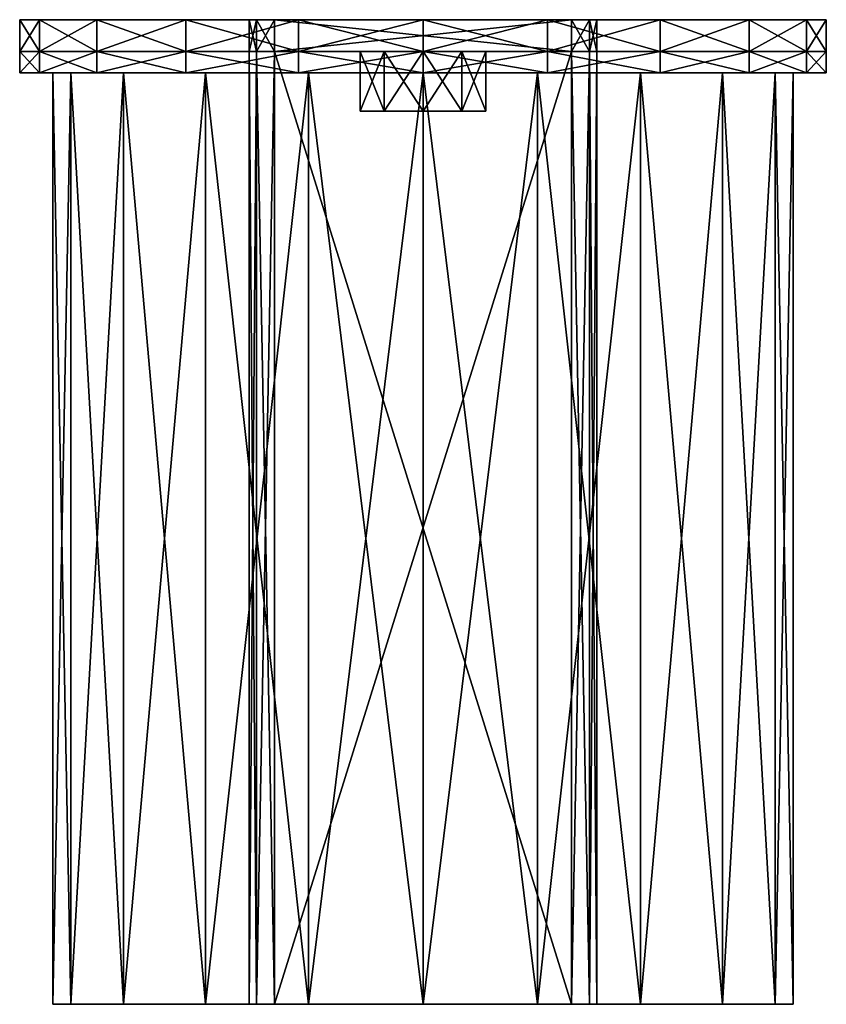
# Model space of a CAD drawing. Header units: millimetres. Extents: x -18.9 to 18.9, y 0 to 46.3.
import ezdxf

# ---------------------------------------------------------------- set-up
doc = ezdxf.new("R2010")
doc.units = ezdxf.units.MM
doc.header["$LTSCALE"] = 81.481481
for name, color, linetype in [('1', 7, 'CONTINUOUS'), ('10', 7, 'CONTINUOUS'), ('11', 7, 'CONTINUOUS'), ('12', 7, 'CONTINUOUS'), ('13', 7, 'CONTINUOUS'), ('14', 7, 'CONTINUOUS'), ('15', 7, 'CONTINUOUS'), ('16', 7, 'CONTINUOUS'), ('17', 7, 'CONTINUOUS'), ('18', 7, 'CONTINUOUS'), ('19', 7, 'CONTINUOUS'), ('2', 7, 'CONTINUOUS'), ('20', 7, 'CONTINUOUS'), ('21', 7, 'CONTINUOUS'), ('22', 7, 'CONTINUOUS'), ('23', 7, 'CONTINUOUS'), ('24', 7, 'CONTINUOUS'), ('25', 7, 'CONTINUOUS'), ('26', 7, 'CONTINUOUS'), ('27', 7, 'CONTINUOUS'), ('28', 7, 'CONTINUOUS'), ('29', 7, 'CONTINUOUS'), ('3', 7, 'CONTINUOUS'), ('30', 7, 'CONTINUOUS'), ('31', 7, 'CONTINUOUS'), ('32', 7, 'CONTINUOUS'), ('4', 7, 'CONTINUOUS'), ('5', 7, 'CONTINUOUS'), ('6', 7, 'CONTINUOUS'), ('7', 7, 'CONTINUOUS'), ('8', 7, 'CONTINUOUS'), ('9', 7, 'CONTINUOUS')]:
    doc.layers.add(name, color=color, linetype=linetype)

msp = doc.modelspace()

# ---------------------------------------------------------------- linework, layer by layer
at = {"layer": '1', "color": 7, "linetype": 'Continuous'}
for points in [[(-17.4, 0), (-16.548, 0, -5.377), (-16.548, 0, 5.377), (-17.4, 0)], [(-16.548, 0, -5.377), (-14.076, 0, -10.228), (-16.548, 0, 5.377), (-16.548, 0, -5.377)], [(-16.548, 0, 5.377), (-14.076, 0, -10.228), (-14.076, 0, 10.228), (-16.548, 0, 5.377)], [(-14.076, 0, -10.228), (-10.227, 0, -14.077), (-14.076, 0, 10.228), (-14.076, 0, -10.228)], [(-14.076, 0, 10.228), (-10.227, 0, -14.077), (-10.227, 0, 14.077), (-14.076, 0, 10.228)], [(-10.227, 0, -14.077), (-5.376, 0, -16.549), (-8.175, 0, -6.1), (-10.227, 0, -14.077)], [(-10.227, 0, 14.077), (-10.227, 0, -14.077), (-8.175, 0, -6.1), (-10.227, 0, 14.077)], [(-5.376, 0, 16.549), (-10.227, 0, 14.077), (-6.975, 0, 7.3), (-5.376, 0, 16.549)], [(-6.975, 0, 7.3), (-10.227, 0, 14.077), (-7.824, 0, 6.949), (-6.975, 0, 7.3)], [(-7.824, 0, 6.949), (-10.227, 0, 14.077), (-8.175, 0, 6.1), (-7.824, 0, 6.949)], [(-8.175, 0, 6.1), (-10.227, 0, 14.077), (-8.175, 0, -6.1), (-8.175, 0, 6.1)], [(-8.175, 0, -6.1), (-5.376, 0, -16.549), (-7.824, 0, -6.949), (-8.175, 0, -6.1)], [(-7.824, 0, -6.949), (-5.376, 0, -16.549), (-6.975, 0, -7.3), (-7.824, 0, -6.949)], [(-5.376, 0, -16.549), (0, 0, -17.4), (-6.975, 0, -7.3), (-5.376, 0, -16.549)], [(0, 0, -17.4), (5.376, 0, -16.549), (-6.975, 0, -7.3), (0, 0, -17.4)], [(6.975, 0, 7.3), (-5.376, 0, 16.549), (-6.975, 0, 7.3), (6.975, 0, 7.3)], [(-6.975, 0, -7.3), (5.376, 0, -16.549), (6.975, 0, -7.3), (-6.975, 0, -7.3)], [(0, 0, 17.4), (-5.376, 0, 16.549), (6.975, 0, 7.3), (0, 0, 17.4)], [(5.376, 0, 16.549), (0, 0, 17.4), (6.975, 0, 7.3), (5.376, 0, 16.549)], [(10.227, 0, 14.077), (5.376, 0, 16.549), (8.175, 0, 6.1), (10.227, 0, 14.077)], [(8.175, 0, 6.1), (5.376, 0, 16.549), (7.824, 0, 6.949), (8.175, 0, 6.1)], [(7.824, 0, 6.949), (5.376, 0, 16.549), (6.975, 0, 7.3), (7.824, 0, 6.949)], [(5.376, 0, -16.549), (10.227, 0, -14.077), (6.975, 0, -7.3), (5.376, 0, -16.549)], [(6.975, 0, -7.3), (10.227, 0, -14.077), (7.824, 0, -6.949), (6.975, 0, -7.3)], [(7.824, 0, -6.949), (10.227, 0, -14.077), (8.175, 0, -6.1), (7.824, 0, -6.949)], [(10.227, 0, -14.077), (10.227, 0, 14.077), (8.175, 0, 6.1), (10.227, 0, -14.077)], [(10.227, 0, -14.077), (8.175, 0, 6.1), (8.175, 0, -6.1), (10.227, 0, -14.077)], [(14.076, 0, 10.228), (10.227, 0, 14.077), (14.076, 0, -10.228), (14.076, 0, 10.228)], [(14.076, 0, -10.228), (10.227, 0, 14.077), (10.227, 0, -14.077), (14.076, 0, -10.228)], [(16.548, 0, 5.377), (14.076, 0, 10.228), (16.548, 0, -5.377), (16.548, 0, 5.377)], [(16.548, 0, -5.377), (14.076, 0, 10.228), (14.076, 0, -10.228), (16.548, 0, -5.377)], [(17.4, 0), (16.548, 0, 5.377), (16.548, 0, -5.377), (17.4, 0)]]:
    msp.add_3dface(points, dxfattribs=at)
at = {"layer": '10', "color": 7, "linetype": 'Continuous'}
for points in [[(1.823, 44.8, 10.492), (0, 44.8, 9.9), (1.822, 42, 10.492), (1.823, 44.8, 10.492)], [(0, 44.8, 9.9), (0, 42, 9.9), (1.822, 42, 10.492), (0, 44.8, 9.9)], [(0, 44.8, 16.1), (1.823, 44.8, 15.508), (0, 42, 16.1), (0, 44.8, 16.1)], [(1.823, 44.8, 15.508), (1.822, 42, 15.508), (0, 42, 16.1), (1.823, 44.8, 15.508)], [(1.823, 44.8, 15.508), (2.948, 44.8, 13.958), (1.822, 42, 15.508), (1.823, 44.8, 15.508)], [(2.948, 44.8, 13.958), (2.948, 42, 13.959), (1.822, 42, 15.508), (2.948, 44.8, 13.958)], [(1.823, 44.8, 10.492), (1.822, 42, 10.492), (2.948, 42, 12.041), (1.823, 44.8, 10.492)], [(2.948, 44.8, 12.042), (1.823, 44.8, 10.492), (2.948, 42, 12.041), (2.948, 44.8, 12.042)], [(2.948, 44.8, 13.958), (2.948, 44.8, 12.042), (2.948, 42, 13.959), (2.948, 44.8, 13.958)], [(2.948, 44.8, 12.042), (2.948, 42, 12.041), (2.948, 42, 13.959), (2.948, 44.8, 12.042)]]:
    msp.add_3dface(points, dxfattribs=at)
at = {"layer": '11', "color": 7, "linetype": 'Continuous'}
for points in [[(-1.823, 44.8, -15.508), (-2.948, 44.8, -13.958), (-1.822, 42, -15.508), (-1.823, 44.8, -15.508)], [(-2.948, 44.8, -13.958), (-2.948, 44.8, -12.042), (-2.948, 42, -13.959), (-2.948, 44.8, -13.958)], [(-2.948, 44.8, -13.958), (-2.948, 42, -13.959), (-1.822, 42, -15.508), (-2.948, 44.8, -13.958)], [(-2.948, 44.8, -12.042), (-1.823, 44.8, -10.492), (-2.948, 42, -12.041), (-2.948, 44.8, -12.042)], [(-2.948, 44.8, -12.042), (-2.948, 42, -12.041), (-2.948, 42, -13.959), (-2.948, 44.8, -12.042)], [(-1.823, 44.8, -10.492), (-1.822, 42, -10.492), (-2.948, 42, -12.041), (-1.823, 44.8, -10.492)], [(0, 44.8, -16.1), (-1.823, 44.8, -15.508), (0, 42, -16.1), (0, 44.8, -16.1)], [(0, 42, -16.1), (-1.823, 44.8, -15.508), (-1.822, 42, -15.508), (0, 42, -16.1)], [(-1.823, 44.8, -10.492), (0, 44.8, -9.9), (-1.822, 42, -10.492), (-1.823, 44.8, -10.492)], [(0, 44.8, -9.9), (0, 42, -9.9), (-1.822, 42, -10.492), (0, 44.8, -9.9)]]:
    msp.add_3dface(points, dxfattribs=at)
at = {"layer": '12', "color": 7, "linetype": 'Continuous'}
for points in [[(1.823, 44.8, -15.508), (0, 44.8, -16.1), (1.822, 42, -15.508), (1.823, 44.8, -15.508)], [(0, 44.8, -16.1), (0, 42, -16.1), (1.822, 42, -15.508), (0, 44.8, -16.1)], [(0, 44.8, -9.9), (1.823, 44.8, -10.492), (0, 42, -9.9), (0, 44.8, -9.9)], [(1.823, 44.8, -10.492), (1.822, 42, -10.492), (0, 42, -9.9), (1.823, 44.8, -10.492)], [(1.823, 44.8, -10.492), (2.948, 44.8, -12.042), (1.822, 42, -10.492), (1.823, 44.8, -10.492)], [(2.948, 44.8, -12.042), (2.948, 42, -12.041), (1.822, 42, -10.492), (2.948, 44.8, -12.042)], [(1.823, 44.8, -15.508), (1.822, 42, -15.508), (2.948, 42, -13.959), (1.823, 44.8, -15.508)], [(2.948, 44.8, -13.958), (1.823, 44.8, -15.508), (2.948, 42, -13.959), (2.948, 44.8, -13.958)], [(2.948, 44.8, -12.042), (2.948, 44.8, -13.958), (2.948, 42, -12.041), (2.948, 44.8, -12.042)], [(2.948, 44.8, -13.958), (2.948, 42, -13.959), (2.948, 42, -12.041), (2.948, 44.8, -13.958)]]:
    msp.add_3dface(points, dxfattribs=at)
at = {"layer": '13', "color": 7, "linetype": 'Continuous'}
for points in [[(6.975, 0, 7.3), (-6.975, 0, 7.3), (-6.975, 44.8, 7.3), (6.975, 0, 7.3)], [(6.975, 0, 7.3), (-6.975, 44.8, 7.3), (6.975, 44.8, 7.3), (6.975, 0, 7.3)]]:
    msp.add_3dface(points, dxfattribs=at)
at = {"layer": '14', "color": 7, "linetype": 'Continuous'}
for points in [[(8.175, 0, -6.1), (8.175, 0, 6.1), (8.175, 44.8, 6.1), (8.175, 0, -6.1)], [(8.175, 0, -6.1), (8.175, 44.8, 6.1), (8.175, 44.8, -6.1), (8.175, 0, -6.1)]]:
    msp.add_3dface(points, dxfattribs=at)
at = {"layer": '15', "color": 7, "linetype": 'Continuous'}
for points in [[(-6.975, 0, -7.3), (6.975, 0, -7.3), (6.975, 44.8, -7.3), (-6.975, 0, -7.3)], [(-6.975, 0, -7.3), (6.975, 44.8, -7.3), (-6.975, 44.8, -7.3), (-6.975, 0, -7.3)]]:
    msp.add_3dface(points, dxfattribs=at)
at = {"layer": '16', "color": 7, "linetype": 'Continuous'}
for points in [[(-8.175, 0, 6.1), (-8.175, 0, -6.1), (-8.175, 44.8, -6.1), (-8.175, 0, 6.1)], [(-8.175, 0, 6.1), (-8.175, 44.8, -6.1), (-8.175, 44.8, 6.1), (-8.175, 0, 6.1)]]:
    msp.add_3dface(points, dxfattribs=at)
at = {"layer": '17', "color": 7, "linetype": 'Continuous'}
for points in [[(-7.824, 0, 6.949), (-8.175, 0, 6.1), (-7.824, 44.8, 6.949), (-7.824, 0, 6.949)], [(-8.175, 0, 6.1), (-8.175, 44.8, 6.1), (-7.824, 44.8, 6.949), (-8.175, 0, 6.1)], [(-6.975, 0, 7.3), (-7.824, 0, 6.949), (-6.975, 44.8, 7.3), (-6.975, 0, 7.3)], [(-6.975, 44.8, 7.3), (-7.824, 0, 6.949), (-7.824, 44.8, 6.949), (-6.975, 44.8, 7.3)]]:
    msp.add_3dface(points, dxfattribs=at)
at = {"layer": '18', "color": 7, "linetype": 'Continuous'}
for points in [[(7.824, 0, 6.949), (6.975, 0, 7.3), (7.824, 44.8, 6.949), (7.824, 0, 6.949)], [(6.975, 0, 7.3), (6.975, 44.8, 7.3), (7.824, 44.8, 6.949), (6.975, 0, 7.3)], [(8.175, 0, 6.1), (7.824, 0, 6.949), (8.175, 44.8, 6.1), (8.175, 0, 6.1)], [(7.824, 0, 6.949), (7.824, 44.8, 6.949), (8.175, 44.8, 6.1), (7.824, 0, 6.949)]]:
    msp.add_3dface(points, dxfattribs=at)
at = {"layer": '19', "color": 7, "linetype": 'Continuous'}
for points in [[(6.975, 0, -7.3), (7.824, 0, -6.949), (6.975, 44.8, -7.3), (6.975, 0, -7.3)], [(7.824, 0, -6.949), (7.824, 44.8, -6.949), (6.975, 44.8, -7.3), (7.824, 0, -6.949)], [(7.824, 0, -6.949), (8.175, 0, -6.1), (7.824, 44.8, -6.949), (7.824, 0, -6.949)], [(8.175, 0, -6.1), (8.175, 44.8, -6.1), (7.824, 44.8, -6.949), (8.175, 0, -6.1)]]:
    msp.add_3dface(points, dxfattribs=at)
at = {"layer": '2', "color": 7, "linetype": 'Continuous'}
for points in [[(-16.548, 0, -5.377), (-17.4, 0), (-16.548, 43.8, -5.377), (-16.548, 0, -5.377)], [(-17.4, 0), (-16.548, 0, 5.377), (-17.4, 43.8), (-17.4, 0)], [(-16.548, 43.8, -5.377), (-17.4, 0), (-17.4, 43.8), (-16.548, 43.8, -5.377)], [(-17.4, 43.8), (-16.548, 0, 5.377), (-16.548, 43.8, 5.377), (-17.4, 43.8)], [(-14.076, 0, -10.228), (-16.548, 0, -5.377), (-14.076, 43.8, -10.228), (-14.076, 0, -10.228)], [(-14.076, 43.8, -10.228), (-16.548, 0, -5.377), (-16.548, 43.8, -5.377), (-14.076, 43.8, -10.228)], [(-16.548, 0, 5.377), (-14.076, 0, 10.228), (-16.548, 43.8, 5.377), (-16.548, 0, 5.377)], [(-16.548, 43.8, 5.377), (-14.076, 0, 10.228), (-14.076, 43.8, 10.228), (-16.548, 43.8, 5.377)], [(-10.227, 0, -14.077), (-14.076, 0, -10.228), (-10.227, 43.8, -14.077), (-10.227, 0, -14.077)], [(-10.227, 43.8, -14.077), (-14.076, 0, -10.228), (-14.076, 43.8, -10.228), (-10.227, 43.8, -14.077)], [(-14.076, 0, 10.228), (-10.227, 0, 14.077), (-14.076, 43.8, 10.228), (-14.076, 0, 10.228)], [(-14.076, 43.8, 10.228), (-10.227, 0, 14.077), (-10.227, 43.8, 14.077), (-14.076, 43.8, 10.228)], [(-5.376, 0, -16.549), (-10.227, 0, -14.077), (-5.376, 43.8, -16.549), (-5.376, 0, -16.549)], [(-5.376, 43.8, -16.549), (-10.227, 0, -14.077), (-10.227, 43.8, -14.077), (-5.376, 43.8, -16.549)], [(-10.227, 0, 14.077), (-5.376, 0, 16.549), (-10.227, 43.8, 14.077), (-10.227, 0, 14.077)], [(-10.227, 43.8, 14.077), (-5.376, 0, 16.549), (-5.376, 43.8, 16.549), (-10.227, 43.8, 14.077)], [(0, 0, -17.4), (-5.376, 0, -16.549), (0, 43.8, -17.4), (0, 0, -17.4)], [(0, 43.8, -17.4), (-5.376, 0, -16.549), (-5.376, 43.8, -16.549), (0, 43.8, -17.4)], [(-5.376, 0, 16.549), (0, 0, 17.4), (-5.376, 43.8, 16.549), (-5.376, 0, 16.549)], [(-5.376, 43.8, 16.549), (0, 0, 17.4), (0, 43.8, 17.4), (-5.376, 43.8, 16.549)]]:
    msp.add_3dface(points, dxfattribs=at)
at = {"layer": '20', "color": 7, "linetype": 'Continuous'}
for points in [[(-8.175, 0, -6.1), (-7.824, 0, -6.949), (-8.175, 44.8, -6.1), (-8.175, 0, -6.1)], [(-7.824, 0, -6.949), (-7.824, 44.8, -6.949), (-8.175, 44.8, -6.1), (-7.824, 0, -6.949)], [(-7.824, 0, -6.949), (-6.975, 0, -7.3), (-7.824, 44.8, -6.949), (-7.824, 0, -6.949)], [(-6.975, 0, -7.3), (-6.975, 44.8, -7.3), (-7.824, 44.8, -6.949), (-6.975, 0, -7.3)]]:
    msp.add_3dface(points, dxfattribs=at)
at = {"layer": '21', "color": 7, "linetype": 'Continuous'}
for points in [[(-18.95, 44.8), (-18.022, 44.8, -5.856), (-18.022, 44.8, 5.856), (-18.95, 44.8)], [(-18.022, 44.8, -5.856), (-15.33, 44.8, -11.139), (-18.022, 44.8, 5.856), (-18.022, 44.8, -5.856)], [(-18.022, 44.8, 5.856), (-15.33, 44.8, -11.139), (-15.33, 44.8, 11.139), (-18.022, 44.8, 5.856)], [(-15.33, 44.8, -11.139), (-11.138, 44.8, -15.331), (-15.33, 44.8, 11.139), (-15.33, 44.8, -11.139)], [(-15.33, 44.8, 11.139), (-11.138, 44.8, -15.331), (-11.138, 44.8, 15.331), (-15.33, 44.8, 11.139)], [(-11.138, 44.8, -15.331), (-5.855, 44.8, -18.023), (-8.175, 44.8, -6.1), (-11.138, 44.8, -15.331)], [(-11.138, 44.8, 15.331), (-11.138, 44.8, -15.331), (-8.175, 44.8, -6.1), (-11.138, 44.8, 15.331)], [(-5.855, 44.8, 18.023), (-11.138, 44.8, 15.331), (-6.975, 44.8, 7.3), (-5.855, 44.8, 18.023)], [(-6.975, 44.8, 7.3), (-11.138, 44.8, 15.331), (-7.824, 44.8, 6.949), (-6.975, 44.8, 7.3)], [(-7.824, 44.8, 6.949), (-11.138, 44.8, 15.331), (-8.175, 44.8, 6.1), (-7.824, 44.8, 6.949)], [(-8.175, 44.8, 6.1), (-11.138, 44.8, 15.331), (-8.175, 44.8, -6.1), (-8.175, 44.8, 6.1)], [(-8.175, 44.8, -6.1), (-5.855, 44.8, -18.023), (-7.824, 44.8, -6.949), (-8.175, 44.8, -6.1)], [(-7.824, 44.8, -6.949), (-5.855, 44.8, -18.023), (-6.975, 44.8, -7.3), (-7.824, 44.8, -6.949)], [(-5.855, 44.8, -18.023), (0, 44.8, -18.95), (-6.975, 44.8, -7.3), (-5.855, 44.8, -18.023)], [(0, 44.8, -18.95), (5.855, 44.8, -18.023), (-6.975, 44.8, -7.3), (0, 44.8, -18.95)], [(6.975, 44.8, 7.3), (-5.855, 44.8, 18.023), (-6.975, 44.8, 7.3), (6.975, 44.8, 7.3)], [(-6.975, 44.8, -7.3), (5.855, 44.8, -18.023), (6.975, 44.8, -7.3), (-6.975, 44.8, -7.3)], [(0, 44.8, 18.95), (-5.855, 44.8, 18.023), (6.975, 44.8, 7.3), (0, 44.8, 18.95)], [(5.855, 44.8, 18.023), (0, 44.8, 18.95), (6.975, 44.8, 7.3), (5.855, 44.8, 18.023)], [(11.138, 44.8, 15.331), (5.855, 44.8, 18.023), (8.175, 44.8, 6.1), (11.138, 44.8, 15.331)], [(8.175, 44.8, 6.1), (5.855, 44.8, 18.023), (7.824, 44.8, 6.949), (8.175, 44.8, 6.1)], [(7.824, 44.8, 6.949), (5.855, 44.8, 18.023), (6.975, 44.8, 7.3), (7.824, 44.8, 6.949)], [(5.855, 44.8, -18.023), (11.138, 44.8, -15.331), (6.975, 44.8, -7.3), (5.855, 44.8, -18.023)], [(6.975, 44.8, -7.3), (11.138, 44.8, -15.331), (7.824, 44.8, -6.949), (6.975, 44.8, -7.3)], [(11.138, 44.8, -15.331), (8.175, 44.8, -6.1), (7.824, 44.8, -6.949), (11.138, 44.8, -15.331)], [(11.138, 44.8, -15.331), (11.138, 44.8, 15.331), (8.175, 44.8, 6.1), (11.138, 44.8, -15.331)], [(8.175, 44.8, -6.1), (11.138, 44.8, -15.331), (8.175, 44.8, 6.1), (8.175, 44.8, -6.1)], [(15.33, 44.8, 11.139), (11.138, 44.8, 15.331), (15.33, 44.8, -11.139), (15.33, 44.8, 11.139)], [(15.33, 44.8, -11.139), (11.138, 44.8, 15.331), (11.138, 44.8, -15.331), (15.33, 44.8, -11.139)], [(18.022, 44.8, 5.856), (15.33, 44.8, 11.139), (18.022, 44.8, -5.856), (18.022, 44.8, 5.856)], [(18.022, 44.8, -5.856), (15.33, 44.8, 11.139), (15.33, 44.8, -11.139), (18.022, 44.8, -5.856)], [(18.95, 44.8), (18.022, 44.8, 5.856), (18.022, 44.8, -5.856), (18.95, 44.8)]]:
    msp.add_3dface(points, dxfattribs=at)
at = {"layer": '22', "color": 7, "linetype": 'Continuous'}
for points in [[(-18.95, 46.3), (-18.022, 46.3, 5.856), (-18.022, 46.3, -5.856), (-18.95, 46.3)], [(-18.022, 46.3, 5.856), (-15.33, 46.3, 11.139), (-18.022, 46.3, -5.856), (-18.022, 46.3, 5.856)], [(-18.022, 46.3, -5.856), (-15.33, 46.3, 11.139), (-15.33, 46.3, -11.139), (-18.022, 46.3, -5.856)], [(-15.33, 46.3, 11.139), (-11.138, 46.3, 15.331), (-15.33, 46.3, -11.139), (-15.33, 46.3, 11.139)], [(-15.33, 46.3, -11.139), (-11.138, 46.3, 15.331), (-11.138, 46.3, -15.331), (-15.33, 46.3, -11.139)], [(-11.138, 46.3, 15.331), (-5.855, 46.3, 18.023), (-8.175, 46.3, 6.1), (-11.138, 46.3, 15.331)], [(-11.138, 46.3, -15.331), (-11.138, 46.3, 15.331), (-8.175, 46.3, 6.1), (-11.138, 46.3, -15.331)], [(-5.855, 46.3, -18.023), (-11.138, 46.3, -15.331), (-6.975, 46.3, -7.3), (-5.855, 46.3, -18.023)], [(-6.975, 46.3, -7.3), (-11.138, 46.3, -15.331), (-7.824, 46.3, -6.949), (-6.975, 46.3, -7.3)], [(-7.824, 46.3, -6.949), (-11.138, 46.3, -15.331), (-8.175, 46.3, -6.1), (-7.824, 46.3, -6.949)], [(-8.175, 46.3, -6.1), (-11.138, 46.3, -15.331), (-8.175, 46.3, 6.1), (-8.175, 46.3, -6.1)], [(-8.175, 46.3, 6.1), (-5.855, 46.3, 18.023), (-7.824, 46.3, 6.949), (-8.175, 46.3, 6.1)], [(-7.824, 46.3, 6.949), (-5.855, 46.3, 18.023), (-6.975, 46.3, 7.3), (-7.824, 46.3, 6.949)], [(0, 46.3, 18.95), (5.855, 46.3, 18.023), (-6.975, 46.3, 7.3), (0, 46.3, 18.95)], [(5.855, 46.3, 18.023), (6.975, 46.3, 7.3), (-6.975, 46.3, 7.3), (5.855, 46.3, 18.023)], [(-5.855, 46.3, 18.023), (0, 46.3, 18.95), (-6.975, 46.3, 7.3), (-5.855, 46.3, 18.023)], [(6.975, 46.3, -7.3), (-5.855, 46.3, -18.023), (-6.975, 46.3, -7.3), (6.975, 46.3, -7.3)], [(0, 46.3, -18.95), (-5.855, 46.3, -18.023), (6.975, 46.3, -7.3), (0, 46.3, -18.95)], [(5.855, 46.3, -18.023), (0, 46.3, -18.95), (6.975, 46.3, -7.3), (5.855, 46.3, -18.023)], [(11.138, 46.3, -15.331), (5.855, 46.3, -18.023), (8.175, 46.3, -6.1), (11.138, 46.3, -15.331)], [(8.175, 46.3, -6.1), (5.855, 46.3, -18.023), (7.824, 46.3, -6.949), (8.175, 46.3, -6.1)], [(7.824, 46.3, -6.949), (5.855, 46.3, -18.023), (6.975, 46.3, -7.3), (7.824, 46.3, -6.949)], [(5.855, 46.3, 18.023), (11.138, 46.3, 15.331), (6.975, 46.3, 7.3), (5.855, 46.3, 18.023)], [(6.975, 46.3, 7.3), (11.138, 46.3, 15.331), (7.824, 46.3, 6.949), (6.975, 46.3, 7.3)], [(7.824, 46.3, 6.949), (11.138, 46.3, 15.331), (8.175, 46.3, 6.1), (7.824, 46.3, 6.949)], [(11.138, 46.3, 15.331), (11.138, 46.3, -15.331), (8.175, 46.3, -6.1), (11.138, 46.3, 15.331)], [(8.175, 46.3, 6.1), (11.138, 46.3, 15.331), (8.175, 46.3, -6.1), (8.175, 46.3, 6.1)], [(15.33, 46.3, -11.139), (11.138, 46.3, -15.331), (15.33, 46.3, 11.139), (15.33, 46.3, -11.139)], [(15.33, 46.3, 11.139), (11.138, 46.3, -15.331), (11.138, 46.3, 15.331), (15.33, 46.3, 11.139)], [(18.022, 46.3, -5.856), (15.33, 46.3, -11.139), (18.022, 46.3, 5.856), (18.022, 46.3, -5.856)], [(18.022, 46.3, 5.856), (15.33, 46.3, -11.139), (15.33, 46.3, 11.139), (18.022, 46.3, 5.856)], [(18.95, 46.3), (18.022, 46.3, -5.856), (18.022, 46.3, 5.856), (18.95, 46.3)]]:
    msp.add_3dface(points, dxfattribs=at)
at = {"layer": '23', "color": 7, "linetype": 'Continuous'}
for points in [[(-18.022, 44.8, -5.856), (-18.95, 44.8), (-18.022, 46.3, -5.856), (-18.022, 44.8, -5.856)], [(-18.95, 44.8), (-18.022, 44.8, 5.856), (-18.95, 46.3), (-18.95, 44.8)], [(-18.95, 44.8), (-18.95, 46.3), (-18.022, 46.3, -5.856), (-18.95, 44.8)], [(-18.022, 44.8, 5.856), (-18.022, 46.3, 5.856), (-18.95, 46.3), (-18.022, 44.8, 5.856)], [(-15.33, 44.8, -11.139), (-18.022, 44.8, -5.856), (-15.33, 46.3, -11.139), (-15.33, 44.8, -11.139)], [(-18.022, 44.8, -5.856), (-18.022, 46.3, -5.856), (-15.33, 46.3, -11.139), (-18.022, 44.8, -5.856)], [(-18.022, 44.8, 5.856), (-15.33, 44.8, 11.139), (-18.022, 46.3, 5.856), (-18.022, 44.8, 5.856)], [(-15.33, 44.8, 11.139), (-15.33, 46.3, 11.139), (-18.022, 46.3, 5.856), (-15.33, 44.8, 11.139)], [(-11.138, 44.8, -15.331), (-15.33, 44.8, -11.139), (-11.138, 46.3, -15.331), (-11.138, 44.8, -15.331)], [(-15.33, 44.8, -11.139), (-15.33, 46.3, -11.139), (-11.138, 46.3, -15.331), (-15.33, 44.8, -11.139)], [(-15.33, 44.8, 11.139), (-11.138, 44.8, 15.331), (-15.33, 46.3, 11.139), (-15.33, 44.8, 11.139)], [(-11.138, 44.8, 15.331), (-11.138, 46.3, 15.331), (-15.33, 46.3, 11.139), (-11.138, 44.8, 15.331)], [(-5.855, 44.8, -18.023), (-11.138, 44.8, -15.331), (-5.855, 46.3, -18.023), (-5.855, 44.8, -18.023)], [(-11.138, 44.8, -15.331), (-11.138, 46.3, -15.331), (-5.855, 46.3, -18.023), (-11.138, 44.8, -15.331)], [(-11.138, 44.8, 15.331), (-5.855, 44.8, 18.023), (-11.138, 46.3, 15.331), (-11.138, 44.8, 15.331)], [(-5.855, 44.8, 18.023), (-5.855, 46.3, 18.023), (-11.138, 46.3, 15.331), (-5.855, 44.8, 18.023)], [(0, 44.8, -18.95), (-5.855, 44.8, -18.023), (0, 46.3, -18.95), (0, 44.8, -18.95)], [(0, 46.3, -18.95), (-5.855, 44.8, -18.023), (-5.855, 46.3, -18.023), (0, 46.3, -18.95)], [(-5.855, 44.8, 18.023), (0, 44.8, 18.95), (-5.855, 46.3, 18.023), (-5.855, 44.8, 18.023)], [(0, 44.8, 18.95), (0, 46.3, 18.95), (-5.855, 46.3, 18.023), (0, 44.8, 18.95)]]:
    msp.add_3dface(points, dxfattribs=at)
at = {"layer": '24', "color": 7, "linetype": 'Continuous'}
for points in [[(5.855, 44.8, -18.023), (0, 44.8, -18.95), (5.855, 46.3, -18.023), (5.855, 44.8, -18.023)], [(0, 44.8, -18.95), (0, 46.3, -18.95), (5.855, 46.3, -18.023), (0, 44.8, -18.95)], [(0, 44.8, 18.95), (5.855, 44.8, 18.023), (0, 46.3, 18.95), (0, 44.8, 18.95)], [(5.855, 44.8, 18.023), (5.855, 46.3, 18.023), (0, 46.3, 18.95), (5.855, 44.8, 18.023)], [(5.855, 44.8, 18.023), (11.138, 44.8, 15.331), (5.855, 46.3, 18.023), (5.855, 44.8, 18.023)], [(11.138, 44.8, 15.331), (11.138, 46.3, 15.331), (5.855, 46.3, 18.023), (11.138, 44.8, 15.331)], [(11.138, 44.8, -15.331), (5.855, 44.8, -18.023), (11.138, 46.3, -15.331), (11.138, 44.8, -15.331)], [(5.855, 44.8, -18.023), (5.855, 46.3, -18.023), (11.138, 46.3, -15.331), (5.855, 44.8, -18.023)], [(11.138, 44.8, 15.331), (15.33, 44.8, 11.139), (11.138, 46.3, 15.331), (11.138, 44.8, 15.331)], [(15.33, 44.8, 11.139), (15.33, 46.3, 11.139), (11.138, 46.3, 15.331), (15.33, 44.8, 11.139)], [(15.33, 44.8, -11.139), (11.138, 44.8, -15.331), (15.33, 46.3, -11.139), (15.33, 44.8, -11.139)], [(11.138, 44.8, -15.331), (11.138, 46.3, -15.331), (15.33, 46.3, -11.139), (11.138, 44.8, -15.331)], [(15.33, 44.8, 11.139), (18.022, 44.8, 5.856), (15.33, 46.3, 11.139), (15.33, 44.8, 11.139)], [(18.022, 44.8, 5.856), (18.022, 46.3, 5.856), (15.33, 46.3, 11.139), (18.022, 44.8, 5.856)], [(18.022, 44.8, -5.856), (15.33, 44.8, -11.139), (18.022, 46.3, -5.856), (18.022, 44.8, -5.856)], [(15.33, 44.8, -11.139), (15.33, 46.3, -11.139), (18.022, 46.3, -5.856), (15.33, 44.8, -11.139)], [(18.022, 44.8, 5.856), (18.95, 44.8), (18.022, 46.3, 5.856), (18.022, 44.8, 5.856)], [(18.95, 44.8), (18.022, 44.8, -5.856), (18.95, 46.3), (18.95, 44.8)], [(18.95, 44.8), (18.95, 46.3), (18.022, 46.3, 5.856), (18.95, 44.8)], [(18.022, 44.8, -5.856), (18.022, 46.3, -5.856), (18.95, 46.3), (18.022, 44.8, -5.856)]]:
    msp.add_3dface(points, dxfattribs=at)
at = {"layer": '25', "color": 7, "linetype": 'Continuous'}
for points in [[(-8.175, 44.8, 6.1), (-8.175, 44.8, -6.1), (-8.175, 46.3, 6.1), (-8.175, 44.8, 6.1)], [(-8.175, 44.8, -6.1), (-8.175, 46.3, -6.1), (-8.175, 46.3, 6.1), (-8.175, 44.8, -6.1)]]:
    msp.add_3dface(points, dxfattribs=at)
at = {"layer": '26', "color": 7, "linetype": 'Continuous'}
for points in [[(-6.975, 44.8, -7.3), (6.975, 44.8, -7.3), (-6.975, 46.3, -7.3), (-6.975, 44.8, -7.3)], [(6.975, 44.8, -7.3), (6.975, 46.3, -7.3), (-6.975, 46.3, -7.3), (6.975, 44.8, -7.3)]]:
    msp.add_3dface(points, dxfattribs=at)
at = {"layer": '27', "color": 7, "linetype": 'Continuous'}
for points in [[(8.175, 44.8, -6.1), (8.175, 44.8, 6.1), (8.175, 46.3, -6.1), (8.175, 44.8, -6.1)], [(8.175, 44.8, 6.1), (8.175, 46.3, 6.1), (8.175, 46.3, -6.1), (8.175, 44.8, 6.1)]]:
    msp.add_3dface(points, dxfattribs=at)
at = {"layer": '28', "color": 7, "linetype": 'Continuous'}
for points in [[(6.975, 44.8, 7.3), (-6.975, 44.8, 7.3), (6.975, 46.3, 7.3), (6.975, 44.8, 7.3)], [(6.975, 46.3, 7.3), (-6.975, 44.8, 7.3), (-6.975, 46.3, 7.3), (6.975, 46.3, 7.3)]]:
    msp.add_3dface(points, dxfattribs=at)
at = {"layer": '29', "color": 7, "linetype": 'Continuous'}
for points in [[(-7.824, 44.8, 6.949), (-8.175, 44.8, 6.1), (-7.824, 46.3, 6.949), (-7.824, 44.8, 6.949)], [(-8.175, 44.8, 6.1), (-8.175, 46.3, 6.1), (-7.824, 46.3, 6.949), (-8.175, 44.8, 6.1)], [(-6.975, 44.8, 7.3), (-7.824, 44.8, 6.949), (-6.975, 46.3, 7.3), (-6.975, 44.8, 7.3)], [(-7.824, 44.8, 6.949), (-7.824, 46.3, 6.949), (-6.975, 46.3, 7.3), (-7.824, 44.8, 6.949)]]:
    msp.add_3dface(points, dxfattribs=at)
at = {"layer": '3', "color": 7, "linetype": 'Continuous'}
for points in [[(-18.95, 43.8), (-18.023, 43.8, -5.855), (-18.023, 43.8, 5.855), (-18.95, 43.8)], [(-16.548, 43.8, -5.377), (-17.4, 43.8), (-18.023, 43.8, -5.855), (-16.548, 43.8, -5.377)], [(-15.331, 43.8, -11.138), (-16.548, 43.8, -5.377), (-18.023, 43.8, -5.855), (-15.331, 43.8, -11.138)], [(-17.4, 43.8), (-16.548, 43.8, 5.377), (-18.023, 43.8, 5.855), (-17.4, 43.8)], [(-18.023, 43.8, -5.855), (-17.4, 43.8), (-18.023, 43.8, 5.855), (-18.023, 43.8, -5.855)], [(-18.023, 43.8, 5.855), (-16.548, 43.8, 5.377), (-15.331, 43.8, 11.138), (-18.023, 43.8, 5.855)], [(-14.076, 43.8, -10.228), (-16.548, 43.8, -5.377), (-15.331, 43.8, -11.138), (-14.076, 43.8, -10.228)], [(-16.548, 43.8, 5.377), (-14.076, 43.8, 10.228), (-15.331, 43.8, 11.138), (-16.548, 43.8, 5.377)], [(-11.138, 43.8, -15.331), (-14.076, 43.8, -10.228), (-15.331, 43.8, -11.138), (-11.138, 43.8, -15.331)], [(-15.331, 43.8, 11.138), (-14.076, 43.8, 10.228), (-11.138, 43.8, 15.331), (-15.331, 43.8, 11.138)], [(-10.227, 43.8, -14.077), (-14.076, 43.8, -10.228), (-11.138, 43.8, -15.331), (-10.227, 43.8, -14.077)], [(-14.076, 43.8, 10.228), (-10.227, 43.8, 14.077), (-11.138, 43.8, 15.331), (-14.076, 43.8, 10.228)], [(-5.855, 43.8, -18.023), (-10.227, 43.8, -14.077), (-11.138, 43.8, -15.331), (-5.855, 43.8, -18.023)], [(-11.138, 43.8, 15.331), (-10.227, 43.8, 14.077), (-5.855, 43.8, 18.023), (-11.138, 43.8, 15.331)], [(-5.376, 43.8, -16.549), (-10.227, 43.8, -14.077), (-5.855, 43.8, -18.023), (-5.376, 43.8, -16.549)], [(-10.227, 43.8, 14.077), (-5.376, 43.8, 16.549), (-5.855, 43.8, 18.023), (-10.227, 43.8, 14.077)], [(0, 43.8, -18.95), (-5.376, 43.8, -16.549), (-5.855, 43.8, -18.023), (0, 43.8, -18.95)], [(-5.376, 43.8, 16.549), (0, 43.8, 17.4), (-5.855, 43.8, 18.023), (-5.376, 43.8, 16.549)], [(-5.855, 43.8, 18.023), (0, 43.8, 17.4), (0, 43.8, 18.95), (-5.855, 43.8, 18.023)], [(0, 43.8, -17.4), (-5.376, 43.8, -16.549), (0, 43.8, -18.95), (0, 43.8, -17.4)], [(0, 43.8, -17.4), (0, 43.8, -18.95), (5.855, 43.8, -18.023), (0, 43.8, -17.4)], [(0, 43.8, -17.4), (5.855, 43.8, -18.023), (5.376, 43.8, -16.549), (0, 43.8, -17.4)], [(0, 43.8, 18.95), (0, 43.8, 17.4), (5.376, 43.8, 16.549), (0, 43.8, 18.95)], [(5.855, 43.8, 18.023), (0, 43.8, 18.95), (5.376, 43.8, 16.549), (5.855, 43.8, 18.023)], [(10.227, 43.8, 14.077), (5.855, 43.8, 18.023), (5.376, 43.8, 16.549), (10.227, 43.8, 14.077)], [(5.376, 43.8, -16.549), (5.855, 43.8, -18.023), (10.227, 43.8, -14.077), (5.376, 43.8, -16.549)], [(11.138, 43.8, 15.331), (5.855, 43.8, 18.023), (10.227, 43.8, 14.077), (11.138, 43.8, 15.331)], [(5.855, 43.8, -18.023), (11.138, 43.8, -15.331), (10.227, 43.8, -14.077), (5.855, 43.8, -18.023)], [(14.076, 43.8, 10.228), (11.138, 43.8, 15.331), (10.227, 43.8, 14.077), (14.076, 43.8, 10.228)], [(10.227, 43.8, -14.077), (11.138, 43.8, -15.331), (14.076, 43.8, -10.228), (10.227, 43.8, -14.077)], [(15.331, 43.8, 11.138), (11.138, 43.8, 15.331), (14.076, 43.8, 10.228), (15.331, 43.8, 11.138)], [(11.138, 43.8, -15.331), (15.331, 43.8, -11.138), (14.076, 43.8, -10.228), (11.138, 43.8, -15.331)], [(16.548, 43.8, 5.377), (15.331, 43.8, 11.138), (14.076, 43.8, 10.228), (16.548, 43.8, 5.377)], [(14.076, 43.8, -10.228), (15.331, 43.8, -11.138), (16.548, 43.8, -5.377), (14.076, 43.8, -10.228)], [(18.023, 43.8, 5.855), (15.331, 43.8, 11.138), (16.548, 43.8, 5.377), (18.023, 43.8, 5.855)], [(15.331, 43.8, -11.138), (18.023, 43.8, -5.855), (16.548, 43.8, -5.377), (15.331, 43.8, -11.138)], [(17.4, 43.8), (18.023, 43.8, 5.855), (16.548, 43.8, 5.377), (17.4, 43.8)], [(16.548, 43.8, -5.377), (18.023, 43.8, -5.855), (17.4, 43.8), (16.548, 43.8, -5.377)], [(18.023, 43.8, -5.855), (18.023, 43.8, 5.855), (17.4, 43.8), (18.023, 43.8, -5.855)], [(18.95, 43.8), (18.023, 43.8, 5.855), (18.023, 43.8, -5.855), (18.95, 43.8)]]:
    msp.add_3dface(points, dxfattribs=at)
at = {"layer": '30', "color": 7, "linetype": 'Continuous'}
for points in [[(7.824, 44.8, 6.949), (6.975, 44.8, 7.3), (7.824, 46.3, 6.949), (7.824, 44.8, 6.949)], [(6.975, 44.8, 7.3), (6.975, 46.3, 7.3), (7.824, 46.3, 6.949), (6.975, 44.8, 7.3)], [(8.175, 44.8, 6.1), (7.824, 44.8, 6.949), (8.175, 46.3, 6.1), (8.175, 44.8, 6.1)], [(7.824, 44.8, 6.949), (7.824, 46.3, 6.949), (8.175, 46.3, 6.1), (7.824, 44.8, 6.949)]]:
    msp.add_3dface(points, dxfattribs=at)
at = {"layer": '31', "color": 7, "linetype": 'Continuous'}
for points in [[(6.975, 44.8, -7.3), (7.824, 44.8, -6.949), (6.975, 46.3, -7.3), (6.975, 44.8, -7.3)], [(7.824, 44.8, -6.949), (7.824, 46.3, -6.949), (6.975, 46.3, -7.3), (7.824, 44.8, -6.949)], [(7.824, 44.8, -6.949), (8.175, 44.8, -6.1), (7.824, 46.3, -6.949), (7.824, 44.8, -6.949)], [(8.175, 44.8, -6.1), (8.175, 46.3, -6.1), (7.824, 46.3, -6.949), (8.175, 44.8, -6.1)]]:
    msp.add_3dface(points, dxfattribs=at)
at = {"layer": '32', "color": 7, "linetype": 'Continuous'}
for points in [[(-8.175, 44.8, -6.1), (-7.824, 44.8, -6.949), (-8.175, 46.3, -6.1), (-8.175, 44.8, -6.1)], [(-7.824, 44.8, -6.949), (-7.824, 46.3, -6.949), (-8.175, 46.3, -6.1), (-7.824, 44.8, -6.949)], [(-7.824, 44.8, -6.949), (-6.975, 44.8, -7.3), (-7.824, 46.3, -6.949), (-7.824, 44.8, -6.949)], [(-6.975, 44.8, -7.3), (-6.975, 46.3, -7.3), (-7.824, 46.3, -6.949), (-6.975, 44.8, -7.3)]]:
    msp.add_3dface(points, dxfattribs=at)
at = {"layer": '4', "color": 7, "linetype": 'Continuous'}
for points in [[(-18.023, 43.8, -5.855), (-18.95, 43.8), (-18.023, 44.8, -5.855), (-18.023, 43.8, -5.855)], [(-18.95, 43.8), (-18.023, 43.8, 5.855), (-18.95, 44.8), (-18.95, 43.8)], [(-18.023, 44.8, -5.855), (-18.95, 43.8), (-18.95, 44.8), (-18.023, 44.8, -5.855)], [(-18.95, 44.8), (-18.023, 43.8, 5.855), (-18.023, 44.8, 5.855), (-18.95, 44.8)], [(-15.331, 43.8, -11.138), (-18.023, 43.8, -5.855), (-15.331, 44.8, -11.138), (-15.331, 43.8, -11.138)], [(-15.331, 44.8, -11.138), (-18.023, 43.8, -5.855), (-18.023, 44.8, -5.855), (-15.331, 44.8, -11.138)], [(-18.023, 43.8, 5.855), (-15.331, 43.8, 11.138), (-18.023, 44.8, 5.855), (-18.023, 43.8, 5.855)], [(-18.023, 44.8, 5.855), (-15.331, 43.8, 11.138), (-15.331, 44.8, 11.138), (-18.023, 44.8, 5.855)], [(-11.138, 43.8, -15.331), (-15.331, 43.8, -11.138), (-11.138, 44.8, -15.331), (-11.138, 43.8, -15.331)], [(-11.138, 44.8, -15.331), (-15.331, 43.8, -11.138), (-15.331, 44.8, -11.138), (-11.138, 44.8, -15.331)], [(-15.331, 43.8, 11.138), (-11.138, 43.8, 15.331), (-15.331, 44.8, 11.138), (-15.331, 43.8, 11.138)], [(-15.331, 44.8, 11.138), (-11.138, 43.8, 15.331), (-11.138, 44.8, 15.331), (-15.331, 44.8, 11.138)], [(-5.855, 43.8, -18.023), (-11.138, 43.8, -15.331), (-5.855, 44.8, -18.023), (-5.855, 43.8, -18.023)], [(-5.855, 44.8, -18.023), (-11.138, 43.8, -15.331), (-11.138, 44.8, -15.331), (-5.855, 44.8, -18.023)], [(-11.138, 43.8, 15.331), (-5.855, 43.8, 18.023), (-11.138, 44.8, 15.331), (-11.138, 43.8, 15.331)], [(-11.138, 44.8, 15.331), (-5.855, 43.8, 18.023), (-5.855, 44.8, 18.023), (-11.138, 44.8, 15.331)], [(0, 43.8, -18.95), (-5.855, 43.8, -18.023), (0, 44.8, -18.95), (0, 43.8, -18.95)], [(0, 44.8, -18.95), (-5.855, 43.8, -18.023), (-5.855, 44.8, -18.023), (0, 44.8, -18.95)], [(-5.855, 43.8, 18.023), (0, 43.8, 18.95), (-5.855, 44.8, 18.023), (-5.855, 43.8, 18.023)], [(-5.855, 44.8, 18.023), (0, 43.8, 18.95), (0, 44.8, 18.95), (-5.855, 44.8, 18.023)]]:
    msp.add_3dface(points, dxfattribs=at)
at = {"layer": '5', "color": 7, "linetype": 'Continuous'}
for points in [[(-18.023, 44.8, -5.855), (-18.95, 44.8), (-18.023, 44.8, 5.855), (-18.023, 44.8, -5.855)], [(-15.331, 44.8, -11.138), (-18.023, 44.8, -5.855), (-15.331, 44.8, 11.138), (-15.331, 44.8, -11.138)], [(-18.023, 44.8, -5.855), (-18.023, 44.8, 5.855), (-15.331, 44.8, 11.138), (-18.023, 44.8, -5.855)], [(-11.138, 44.8, -15.331), (-15.331, 44.8, -11.138), (-11.138, 44.8, 15.331), (-11.138, 44.8, -15.331)], [(-15.331, 44.8, -11.138), (-15.331, 44.8, 11.138), (-11.138, 44.8, 15.331), (-15.331, 44.8, -11.138)], [(-5.855, 44.8, -18.023), (-11.138, 44.8, -15.331), (-6.975, 44.8, -7.3), (-5.855, 44.8, -18.023)], [(-11.138, 44.8, -15.331), (-11.138, 44.8, 15.331), (-8.175, 44.8, 6.1), (-11.138, 44.8, -15.331)], [(-6.975, 44.8, -7.3), (-11.138, 44.8, -15.331), (-7.824, 44.8, -6.949), (-6.975, 44.8, -7.3)], [(-7.824, 44.8, -6.949), (-11.138, 44.8, -15.331), (-8.175, 44.8, -6.1), (-7.824, 44.8, -6.949)], [(-8.175, 44.8, -6.1), (-11.138, 44.8, -15.331), (-8.175, 44.8, 6.1), (-8.175, 44.8, -6.1)], [(-11.138, 44.8, 15.331), (-5.855, 44.8, 18.023), (-8.175, 44.8, 6.1), (-11.138, 44.8, 15.331)], [(-8.175, 44.8, 6.1), (-5.855, 44.8, 18.023), (-7.824, 44.8, 6.949), (-8.175, 44.8, 6.1)], [(-5.855, 44.8, 18.023), (-6.975, 44.8, 7.3), (-7.824, 44.8, 6.949), (-5.855, 44.8, 18.023)], [(-2.948, 44.8, -12.042), (-5.855, 44.8, -18.023), (-6.975, 44.8, -7.3), (-2.948, 44.8, -12.042)], [(-5.855, 44.8, 18.023), (-2.948, 44.8, 13.958), (-6.975, 44.8, 7.3), (-5.855, 44.8, 18.023)], [(-1.823, 44.8, 10.492), (0, 44.8, 9.9), (-6.975, 44.8, 7.3), (-1.823, 44.8, 10.492)], [(0, 44.8, 9.9), (1.823, 44.8, 10.492), (-6.975, 44.8, 7.3), (0, 44.8, 9.9)], [(-2.948, 44.8, 12.042), (-1.823, 44.8, 10.492), (-6.975, 44.8, 7.3), (-2.948, 44.8, 12.042)], [(-2.948, 44.8, 13.958), (-2.948, 44.8, 12.042), (-6.975, 44.8, 7.3), (-2.948, 44.8, 13.958)], [(-6.975, 44.8, 7.3), (1.823, 44.8, 10.492), (6.975, 44.8, 7.3), (-6.975, 44.8, 7.3)], [(-1.823, 44.8, -10.492), (-2.948, 44.8, -12.042), (-6.975, 44.8, -7.3), (-1.823, 44.8, -10.492)], [(6.975, 44.8, -7.3), (-1.823, 44.8, -10.492), (-6.975, 44.8, -7.3), (6.975, 44.8, -7.3)], [(0, 44.8, -18.95), (-5.855, 44.8, -18.023), (0, 44.8, -16.1), (0, 44.8, -18.95)], [(0, 44.8, -16.1), (-5.855, 44.8, -18.023), (-1.823, 44.8, -15.508), (0, 44.8, -16.1)], [(-1.823, 44.8, -15.508), (-5.855, 44.8, -18.023), (-2.948, 44.8, -13.958), (-1.823, 44.8, -15.508)], [(-2.948, 44.8, -13.958), (-5.855, 44.8, -18.023), (-2.948, 44.8, -12.042), (-2.948, 44.8, -13.958)], [(-5.855, 44.8, 18.023), (0, 44.8, 18.95), (-2.948, 44.8, 13.958), (-5.855, 44.8, 18.023)], [(-2.948, 44.8, 13.958), (0, 44.8, 18.95), (-1.823, 44.8, 15.508), (-2.948, 44.8, 13.958)], [(-1.823, 44.8, 15.508), (0, 44.8, 18.95), (0, 44.8, 16.1), (-1.823, 44.8, 15.508)], [(0, 44.8, -9.9), (-1.823, 44.8, -10.492), (6.975, 44.8, -7.3), (0, 44.8, -9.9)], [(5.855, 44.8, -18.023), (0, 44.8, -18.95), (2.948, 44.8, -13.958), (5.855, 44.8, -18.023)], [(0, 44.8, -18.95), (0, 44.8, -16.1), (1.823, 44.8, -15.508), (0, 44.8, -18.95)], [(2.948, 44.8, -13.958), (0, 44.8, -18.95), (1.823, 44.8, -15.508), (2.948, 44.8, -13.958)], [(0, 44.8, 18.95), (5.855, 44.8, 18.023), (0, 44.8, 16.1), (0, 44.8, 18.95)], [(0, 44.8, 16.1), (5.855, 44.8, 18.023), (1.823, 44.8, 15.508), (0, 44.8, 16.1)], [(1.823, 44.8, -10.492), (0, 44.8, -9.9), (6.975, 44.8, -7.3), (1.823, 44.8, -10.492)], [(1.823, 44.8, 15.508), (5.855, 44.8, 18.023), (2.948, 44.8, 13.958), (1.823, 44.8, 15.508)], [(1.823, 44.8, 10.492), (2.948, 44.8, 12.042), (6.975, 44.8, 7.3), (1.823, 44.8, 10.492)], [(2.948, 44.8, -12.042), (1.823, 44.8, -10.492), (6.975, 44.8, -7.3), (2.948, 44.8, -12.042)], [(5.855, 44.8, -18.023), (2.948, 44.8, -13.958), (6.975, 44.8, -7.3), (5.855, 44.8, -18.023)], [(2.948, 44.8, 13.958), (5.855, 44.8, 18.023), (2.948, 44.8, 12.042), (2.948, 44.8, 13.958)], [(2.948, 44.8, 12.042), (5.855, 44.8, 18.023), (6.975, 44.8, 7.3), (2.948, 44.8, 12.042)], [(2.948, 44.8, -13.958), (2.948, 44.8, -12.042), (6.975, 44.8, -7.3), (2.948, 44.8, -13.958)], [(11.138, 44.8, -15.331), (5.855, 44.8, -18.023), (8.175, 44.8, -6.1), (11.138, 44.8, -15.331)], [(8.175, 44.8, -6.1), (5.855, 44.8, -18.023), (7.824, 44.8, -6.949), (8.175, 44.8, -6.1)], [(7.824, 44.8, -6.949), (5.855, 44.8, -18.023), (6.975, 44.8, -7.3), (7.824, 44.8, -6.949)], [(5.855, 44.8, 18.023), (11.138, 44.8, 15.331), (6.975, 44.8, 7.3), (5.855, 44.8, 18.023)], [(6.975, 44.8, 7.3), (11.138, 44.8, 15.331), (7.824, 44.8, 6.949), (6.975, 44.8, 7.3)], [(7.824, 44.8, 6.949), (11.138, 44.8, 15.331), (8.175, 44.8, 6.1), (7.824, 44.8, 6.949)], [(11.138, 44.8, 15.331), (11.138, 44.8, -15.331), (8.175, 44.8, -6.1), (11.138, 44.8, 15.331)], [(8.175, 44.8, 6.1), (11.138, 44.8, 15.331), (8.175, 44.8, -6.1), (8.175, 44.8, 6.1)], [(15.331, 44.8, -11.138), (11.138, 44.8, -15.331), (15.331, 44.8, 11.138), (15.331, 44.8, -11.138)], [(15.331, 44.8, 11.138), (11.138, 44.8, -15.331), (11.138, 44.8, 15.331), (15.331, 44.8, 11.138)], [(18.023, 44.8, -5.855), (15.331, 44.8, -11.138), (18.023, 44.8, 5.855), (18.023, 44.8, -5.855)], [(18.023, 44.8, 5.855), (15.331, 44.8, -11.138), (15.331, 44.8, 11.138), (18.023, 44.8, 5.855)], [(18.95, 44.8), (18.023, 44.8, -5.855), (18.023, 44.8, 5.855), (18.95, 44.8)]]:
    msp.add_3dface(points, dxfattribs=at)
at = {"layer": '6', "color": 7, "linetype": 'Continuous'}
for points in [[(5.376, 0, -16.549), (0, 0, -17.4), (5.376, 43.8, -16.549), (5.376, 0, -16.549)], [(0, 0, -17.4), (0, 43.8, -17.4), (5.376, 43.8, -16.549), (0, 0, -17.4)], [(0, 0, 17.4), (5.376, 0, 16.549), (0, 43.8, 17.4), (0, 0, 17.4)], [(0, 43.8, 17.4), (5.376, 0, 16.549), (5.376, 43.8, 16.549), (0, 43.8, 17.4)], [(5.376, 0, 16.549), (10.227, 0, 14.077), (5.376, 43.8, 16.549), (5.376, 0, 16.549)], [(10.227, 0, 14.077), (10.227, 43.8, 14.077), (5.376, 43.8, 16.549), (10.227, 0, 14.077)], [(10.227, 0, -14.077), (5.376, 0, -16.549), (10.227, 43.8, -14.077), (10.227, 0, -14.077)], [(5.376, 0, -16.549), (5.376, 43.8, -16.549), (10.227, 43.8, -14.077), (5.376, 0, -16.549)], [(10.227, 0, 14.077), (14.076, 0, 10.228), (10.227, 43.8, 14.077), (10.227, 0, 14.077)], [(14.076, 0, 10.228), (14.076, 43.8, 10.228), (10.227, 43.8, 14.077), (14.076, 0, 10.228)], [(14.076, 0, -10.228), (10.227, 0, -14.077), (14.076, 43.8, -10.228), (14.076, 0, -10.228)], [(10.227, 0, -14.077), (10.227, 43.8, -14.077), (14.076, 43.8, -10.228), (10.227, 0, -14.077)], [(14.076, 0, 10.228), (16.548, 0, 5.377), (14.076, 43.8, 10.228), (14.076, 0, 10.228)], [(16.548, 0, 5.377), (16.548, 43.8, 5.377), (14.076, 43.8, 10.228), (16.548, 0, 5.377)], [(16.548, 0, -5.377), (14.076, 0, -10.228), (16.548, 43.8, -5.377), (16.548, 0, -5.377)], [(14.076, 0, -10.228), (14.076, 43.8, -10.228), (16.548, 43.8, -5.377), (14.076, 0, -10.228)], [(16.548, 0, 5.377), (17.4, 0), (16.548, 43.8, 5.377), (16.548, 0, 5.377)], [(17.4, 0), (16.548, 0, -5.377), (17.4, 43.8), (17.4, 0)], [(17.4, 0), (17.4, 43.8), (16.548, 43.8, 5.377), (17.4, 0)], [(16.548, 0, -5.377), (16.548, 43.8, -5.377), (17.4, 43.8), (16.548, 0, -5.377)]]:
    msp.add_3dface(points, dxfattribs=at)
at = {"layer": '7', "color": 7, "linetype": 'Continuous'}
for points in [[(5.855, 43.8, -18.023), (0, 43.8, -18.95), (5.855, 44.8, -18.023), (5.855, 43.8, -18.023)], [(0, 43.8, -18.95), (0, 44.8, -18.95), (5.855, 44.8, -18.023), (0, 43.8, -18.95)], [(0, 43.8, 18.95), (5.855, 43.8, 18.023), (0, 44.8, 18.95), (0, 43.8, 18.95)], [(0, 44.8, 18.95), (5.855, 43.8, 18.023), (5.855, 44.8, 18.023), (0, 44.8, 18.95)], [(5.855, 43.8, 18.023), (11.138, 43.8, 15.331), (5.855, 44.8, 18.023), (5.855, 43.8, 18.023)], [(11.138, 43.8, 15.331), (11.138, 44.8, 15.331), (5.855, 44.8, 18.023), (11.138, 43.8, 15.331)], [(11.138, 43.8, -15.331), (5.855, 43.8, -18.023), (11.138, 44.8, -15.331), (11.138, 43.8, -15.331)], [(5.855, 43.8, -18.023), (5.855, 44.8, -18.023), (11.138, 44.8, -15.331), (5.855, 43.8, -18.023)], [(11.138, 43.8, 15.331), (15.331, 43.8, 11.138), (11.138, 44.8, 15.331), (11.138, 43.8, 15.331)], [(15.331, 43.8, 11.138), (15.331, 44.8, 11.138), (11.138, 44.8, 15.331), (15.331, 43.8, 11.138)], [(15.331, 43.8, -11.138), (11.138, 43.8, -15.331), (15.331, 44.8, -11.138), (15.331, 43.8, -11.138)], [(11.138, 43.8, -15.331), (11.138, 44.8, -15.331), (15.331, 44.8, -11.138), (11.138, 43.8, -15.331)], [(15.331, 43.8, 11.138), (18.023, 43.8, 5.855), (15.331, 44.8, 11.138), (15.331, 43.8, 11.138)], [(18.023, 43.8, 5.855), (18.023, 44.8, 5.855), (15.331, 44.8, 11.138), (18.023, 43.8, 5.855)], [(18.023, 43.8, -5.855), (15.331, 43.8, -11.138), (18.023, 44.8, -5.855), (18.023, 43.8, -5.855)], [(15.331, 43.8, -11.138), (15.331, 44.8, -11.138), (18.023, 44.8, -5.855), (15.331, 43.8, -11.138)], [(18.023, 43.8, 5.855), (18.95, 43.8), (18.023, 44.8, 5.855), (18.023, 43.8, 5.855)], [(18.95, 43.8), (18.023, 43.8, -5.855), (18.95, 44.8), (18.95, 43.8)], [(18.95, 43.8), (18.95, 44.8), (18.023, 44.8, 5.855), (18.95, 43.8)], [(18.023, 43.8, -5.855), (18.023, 44.8, -5.855), (18.95, 44.8), (18.023, 43.8, -5.855)]]:
    msp.add_3dface(points, dxfattribs=at)
at = {"layer": '8', "color": 7, "linetype": 'Continuous'}
for points in [[(2.948, 42, 12.041), (1.822, 42, 10.492), (-2.948, 42, 12.041), (2.948, 42, 12.041)], [(-2.948, 42, 12.041), (1.822, 42, 10.492), (-1.822, 42, 10.492), (-2.948, 42, 12.041)], [(2.948, 42, 13.959), (2.948, 42, 12.041), (-2.948, 42, 13.959), (2.948, 42, 13.959)], [(-2.948, 42, 13.959), (2.948, 42, 12.041), (-2.948, 42, 12.041), (-2.948, 42, 13.959)], [(-1.822, 42, 15.508), (2.948, 42, 13.959), (-2.948, 42, 13.959), (-1.822, 42, 15.508)], [(2.948, 42, -13.959), (1.822, 42, -15.508), (-2.948, 42, -13.959), (2.948, 42, -13.959)], [(-2.948, 42, -13.959), (1.822, 42, -15.508), (-1.822, 42, -15.508), (-2.948, 42, -13.959)], [(2.948, 42, -12.041), (2.948, 42, -13.959), (-2.948, 42, -12.041), (2.948, 42, -12.041)], [(-2.948, 42, -12.041), (2.948, 42, -13.959), (-2.948, 42, -13.959), (-2.948, 42, -12.041)], [(-1.822, 42, -10.492), (2.948, 42, -12.041), (-2.948, 42, -12.041), (-1.822, 42, -10.492)], [(1.822, 42, 10.492), (0, 42, 9.9), (-1.822, 42, 10.492), (1.822, 42, 10.492)], [(1.822, 42, 15.508), (2.948, 42, 13.959), (-1.822, 42, 15.508), (1.822, 42, 15.508)], [(0, 42, 16.1), (1.822, 42, 15.508), (-1.822, 42, 15.508), (0, 42, 16.1)], [(1.822, 42, -15.508), (0, 42, -16.1), (-1.822, 42, -15.508), (1.822, 42, -15.508)], [(1.822, 42, -10.492), (2.948, 42, -12.041), (-1.822, 42, -10.492), (1.822, 42, -10.492)], [(0, 42, -9.9), (1.822, 42, -10.492), (-1.822, 42, -10.492), (0, 42, -9.9)]]:
    msp.add_3dface(points, dxfattribs=at)
at = {"layer": '9', "color": 7, "linetype": 'Continuous'}
for points in [[(-1.823, 44.8, 10.492), (-2.948, 44.8, 12.042), (-1.822, 42, 10.492), (-1.823, 44.8, 10.492)], [(-2.948, 44.8, 12.042), (-2.948, 44.8, 13.958), (-2.948, 42, 12.041), (-2.948, 44.8, 12.042)], [(-2.948, 44.8, 12.042), (-2.948, 42, 12.041), (-1.822, 42, 10.492), (-2.948, 44.8, 12.042)], [(-2.948, 44.8, 13.958), (-1.823, 44.8, 15.508), (-2.948, 42, 13.959), (-2.948, 44.8, 13.958)], [(-2.948, 44.8, 13.958), (-2.948, 42, 13.959), (-2.948, 42, 12.041), (-2.948, 44.8, 13.958)], [(-1.823, 44.8, 15.508), (-1.822, 42, 15.508), (-2.948, 42, 13.959), (-1.823, 44.8, 15.508)], [(0, 44.8, 9.9), (-1.823, 44.8, 10.492), (0, 42, 9.9), (0, 44.8, 9.9)], [(0, 42, 9.9), (-1.823, 44.8, 10.492), (-1.822, 42, 10.492), (0, 42, 9.9)], [(-1.823, 44.8, 15.508), (0, 44.8, 16.1), (-1.822, 42, 15.508), (-1.823, 44.8, 15.508)], [(0, 44.8, 16.1), (0, 42, 16.1), (-1.822, 42, 15.508), (0, 44.8, 16.1)]]:
    msp.add_3dface(points, dxfattribs=at)

doc.saveas('drawing.dxf')
